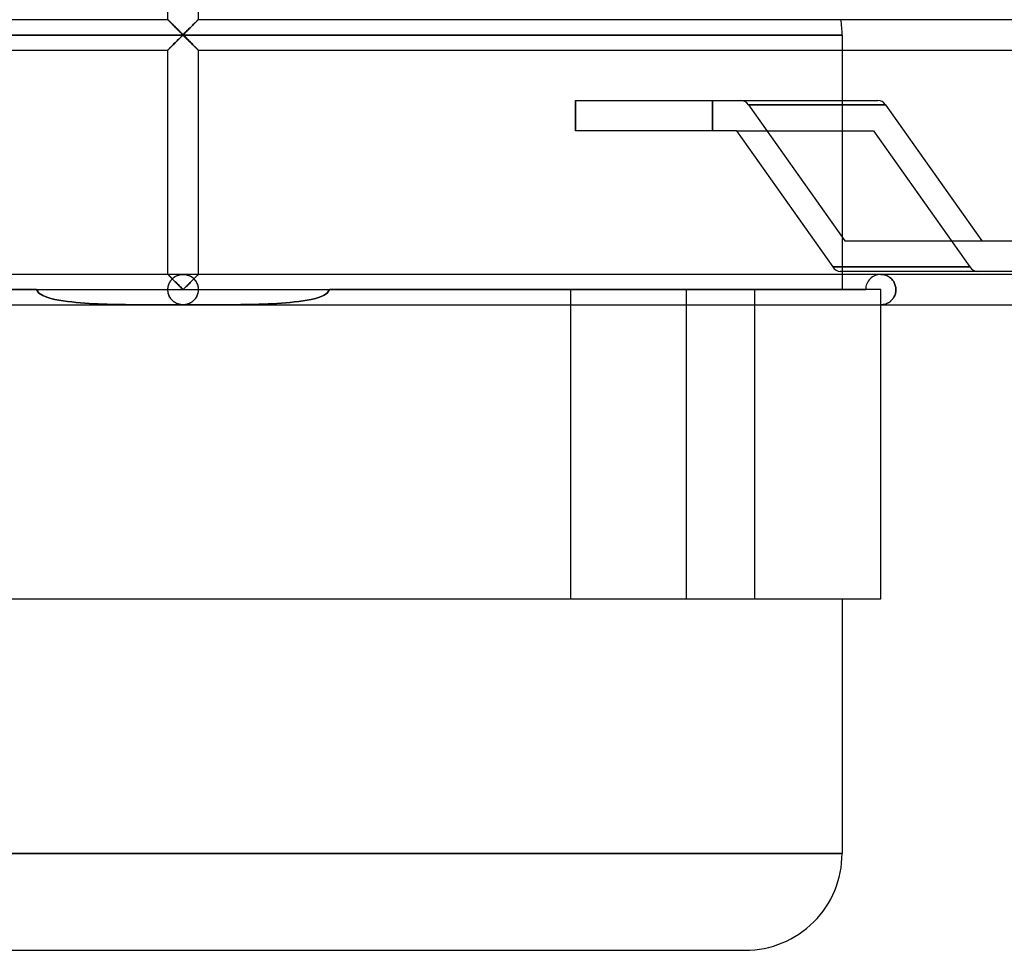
# Model space of a CAD drawing. Header units: millimetres. Extents: x -166 to 166, y -77 to 43.
# Tile 4 of 7: x -11 to 54, y -77 to -16. Entities that reach past the tile are written whole.
import ezdxf

# ---------------------------------------------------------------- set-up
doc = ezdxf.new("R2010")
doc.units = ezdxf.units.MM
doc.layers.add('HIDDEN', color=7, linetype='Continuous')
doc.layers.add('THICK', color=7, linetype='Continuous')

msp = doc.modelspace()

# ---------------------------------------------------------------- linework, layer by layer
at = {"layer": 'HIDDEN'}
for p, q in [((-0.997, -15.766), (-1, -15.763)), ((-1, -15.763), (-1, -15.763)), ((-1, -15.763), (-1, -15.763)), ((-1, -15.763), (-1, -15.763)), ((-1, -15.763), (-1, -15.763)), ((-1, -15.763), (-0.997, -15.766)), ((-0.997, -15.765), (-1, -15.763)), ((-1, -15.763), (-1, -15.763)), ((-1, -15.763), (-1, -15.763)), ((-1, -15.763), (-1, -15.763)), ((-1, -15.763), (-1, -15.763)), ((-1, -15.763), (-1, -15.763)), ((-1, -15.763), (-1, -15.763)), ((-1, -15.763), (-1, -15.763)), ((-1, -15.763), (-1, -15.763)), ((-0.989, -15.774), (-0.997, -15.765)), ((-0.987, -15.775), (-0.997, -15.766)), ((-0.997, -15.766), (-0.987, -15.775)), ((-0.977, -15.787), (-0.989, -15.774)), ((-0.972, -15.79), (-0.987, -15.775)), ((-0.987, -15.775), (-0.972, -15.79)), ((-0.959, -15.805), (-0.977, -15.787)), ((-0.951, -15.811), (-0.972, -15.79)), ((-0.972, -15.79), (-0.951, -15.811)), ((-0.937, -15.827), (-0.959, -15.805)), ((-0.925, -15.836), (-0.951, -15.811)), ((-0.951, -15.811), (-0.925, -15.836)), ((-0.911, -15.853), (-0.937, -15.827)), ((-0.895, -15.866), (-0.925, -15.836)), ((-0.925, -15.836), (-0.895, -15.866)), ((-0.881, -15.883), (-0.911, -15.853)), ((-0.861, -15.9), (-0.895, -15.866)), ((-0.895, -15.866), (-0.861, -15.9)), ((-0.848, -15.916), (-0.881, -15.883)), ((-0.823, -15.938), (-0.861, -15.9)), ((-0.861, -15.9), (-0.823, -15.938)), ((-0.813, -15.951), (-0.848, -15.916)), ((-0.783, -15.978), (-0.823, -15.938)), ((-0.823, -15.938), (-0.783, -15.978)), ((-0.775, -15.989), (-0.813, -15.951)), ((-0.739, -16.021), (-0.783, -15.978)), ((-0.783, -15.978), (-0.739, -16.021)), ((-0.734, -16.03), (-0.775, -15.989)), ((-0.694, -16.067), (-0.739, -16.021)), ((-0.739, -16.021), (-0.694, -16.067)), ((-0.692, -16.072), (-0.734, -16.03)), ((-0.646, -16.114), (-0.694, -16.067)), ((-0.694, -16.067), (-0.646, -16.114)), ((-0.648, -16.116), (-0.692, -16.072)), ((-0.603, -16.161), (-0.648, -16.116)), ((-0.597, -16.163), (-0.646, -16.114)), ((-0.646, -16.114), (-0.597, -16.163)), ((-0.557, -16.207), (-0.603, -16.161)), ((-0.547, -16.214), (-0.597, -16.163)), ((-0.597, -16.163), (-0.547, -16.214)), ((0.597, -16.163), (0.547, -16.214)), ((0.547, -16.214), (0.597, -16.163)), ((0.603, -16.161), (0.557, -16.207)), ((0.646, -16.114), (0.597, -16.163)), ((0.597, -16.163), (0.646, -16.114)), ((0.648, -16.116), (0.603, -16.161)), ((0.694, -16.067), (0.646, -16.114)), ((0.646, -16.114), (0.694, -16.067)), ((0.692, -16.072), (0.648, -16.116)), ((0.734, -16.03), (0.692, -16.072)), ((0.739, -16.021), (0.694, -16.067)), ((0.694, -16.067), (0.739, -16.021)), ((0.775, -15.989), (0.734, -16.03)), ((0.783, -15.978), (0.739, -16.021)), ((0.739, -16.021), (0.783, -15.978)), ((0.813, -15.951), (0.775, -15.989)), ((0.823, -15.938), (0.783, -15.978)), ((0.783, -15.978), (0.823, -15.938)), ((0.848, -15.916), (0.813, -15.951)), ((0.861, -15.9), (0.823, -15.938)), ((0.823, -15.938), (0.861, -15.9)), ((0.881, -15.883), (0.848, -15.916)), ((0.895, -15.866), (0.861, -15.9)), ((0.861, -15.9), (0.895, -15.866)), ((0.911, -15.853), (0.881, -15.883)), ((0.925, -15.836), (0.895, -15.866)), ((0.895, -15.866), (0.925, -15.836)), ((0.937, -15.827), (0.911, -15.853)), ((0.951, -15.811), (0.925, -15.836)), ((0.925, -15.836), (0.951, -15.811)), ((0.959, -15.805), (0.937, -15.827)), ((0.972, -15.79), (0.951, -15.811)), ((0.951, -15.811), (0.972, -15.79)), ((0.977, -15.787), (0.959, -15.805)), ((0.987, -15.775), (0.972, -15.79)), ((0.972, -15.79), (0.987, -15.775)), ((0.989, -15.774), (0.977, -15.787)), ((0.997, -15.766), (0.987, -15.775)), ((0.987, -15.775), (0.997, -15.766)), ((0.997, -15.765), (0.989, -15.774)), ((1, -15.763), (0.997, -15.766)), ((0.997, -15.766), (1, -15.763)), ((1, -15.763), (0.997, -15.765)), ((1, -15.763), (1, -15.763)), ((1, -15.763), (1, -15.763)), ((1, -15.763), (1, -15.763)), ((1, -15.763), (1, -15.763)), ((1, -15.763), (1, -15.763)), ((1, -15.763), (1, -15.763)), ((1, -15.763), (1, -15.763)), ((1, -15.763), (1, -15.763)), ((1, -15.763), (1, -15.763)), ((1, -15.763), (1, -15.763)), ((1, -15.763), (1, -15.763)), ((1, -15.763), (1, -15.763)), ((-43.35, -16.775), (0, -16.775)), ((0, -16.775), (-43.35, -16.775)), ((-0.509, -16.255), (-0.557, -16.207)), ((-0.495, -16.266), (-0.547, -16.214)), ((-0.547, -16.214), (-0.495, -16.266)), ((-0.46, -16.303), (-0.509, -16.255)), ((-0.442, -16.319), (-0.495, -16.266)), ((-0.495, -16.266), (-0.442, -16.319)), ((-0.411, -16.353), (-0.46, -16.303)), ((-0.389, -16.372), (-0.442, -16.319)), ((-0.442, -16.319), (-0.389, -16.372)), ((-0.361, -16.403), (-0.411, -16.353)), ((-0.335, -16.427), (-0.389, -16.372)), ((-0.389, -16.372), (-0.335, -16.427)), ((-0.311, -16.453), (-0.361, -16.403)), ((-0.28, -16.482), (-0.335, -16.427)), ((-0.335, -16.427), (-0.28, -16.482)), ((-0.259, -16.504), (-0.311, -16.453)), ((-0.224, -16.538), (-0.28, -16.482)), ((-0.28, -16.482), (-0.224, -16.538)), ((-0.208, -16.555), (-0.259, -16.504)), ((-0.168, -16.594), (-0.224, -16.538)), ((-0.224, -16.538), (-0.168, -16.594)), ((-0.156, -16.607), (-0.208, -16.555)), ((-0.112, -16.65), (-0.168, -16.594)), ((-0.168, -16.594), (-0.112, -16.65)), ((-0.104, -16.659), (-0.156, -16.607)), ((-0.056, -16.706), (-0.112, -16.65)), ((-0.112, -16.65), (-0.056, -16.706)), ((-0.112, -16.875), (-0.056, -16.819)), ((-0.056, -16.819), (-0.112, -16.875)), ((-0.052, -16.711), (-0.104, -16.659)), ((-0.104, -16.866), (-0.052, -16.814)), ((0, -16.763), (-0.056, -16.706)), ((-0.056, -16.706), (0, -16.763)), ((-0.056, -16.819), (0, -16.763)), ((0, -16.763), (-0.056, -16.819)), ((0, -16.763), (-0.052, -16.711)), ((-0.052, -16.814), (0, -16.763)), ((0.056, -16.706), (0, -16.763)), ((0, -16.763), (0.056, -16.706)), ((0.052, -16.711), (0, -16.763)), ((0, -16.763), (0.052, -16.814)), ((0, -16.763), (0.056, -16.819)), ((0.056, -16.819), (0, -16.763)), ((0, -16.775), (43.35, -16.775)), ((43.35, -16.775), (0, -16.775)), ((0.104, -16.659), (0.052, -16.711)), ((0.052, -16.814), (0.104, -16.866)), ((0.112, -16.65), (0.056, -16.706)), ((0.056, -16.706), (0.112, -16.65)), ((0.056, -16.819), (0.112, -16.875)), ((0.112, -16.875), (0.056, -16.819)), ((0.156, -16.607), (0.104, -16.659)), ((0.168, -16.594), (0.112, -16.65)), ((0.112, -16.65), (0.168, -16.594)), ((0.208, -16.555), (0.156, -16.607)), ((0.224, -16.538), (0.168, -16.594)), ((0.168, -16.594), (0.224, -16.538)), ((0.259, -16.504), (0.208, -16.555)), ((0.28, -16.482), (0.224, -16.538)), ((0.224, -16.538), (0.28, -16.482)), ((0.311, -16.453), (0.259, -16.504)), ((0.335, -16.427), (0.28, -16.482)), ((0.28, -16.482), (0.335, -16.427)), ((0.361, -16.403), (0.311, -16.453)), ((0.389, -16.372), (0.335, -16.427)), ((0.335, -16.427), (0.389, -16.372)), ((0.411, -16.353), (0.361, -16.403)), ((0.442, -16.319), (0.389, -16.372)), ((0.389, -16.372), (0.442, -16.319)), ((0.46, -16.303), (0.411, -16.353)), ((0.495, -16.266), (0.442, -16.319)), ((0.442, -16.319), (0.495, -16.266)), ((0.509, -16.255), (0.46, -16.303)), ((0.547, -16.214), (0.495, -16.266)), ((0.495, -16.266), (0.547, -16.214)), ((0.557, -16.207), (0.509, -16.255)), ((43.35, -16.775), (43.35, -17.763)), ((-0.739, -17.504), (-0.694, -17.458)), ((-0.694, -17.458), (-0.739, -17.504)), ((-0.734, -17.495), (-0.692, -17.453)), ((-0.694, -17.458), (-0.646, -17.411)), ((-0.646, -17.411), (-0.694, -17.458)), ((-0.692, -17.453), (-0.648, -17.409)), ((-0.648, -17.409), (-0.603, -17.364)), ((-0.646, -17.411), (-0.597, -17.362)), ((-0.597, -17.362), (-0.646, -17.411)), ((-0.603, -17.364), (-0.557, -17.318)), ((-0.597, -17.362), (-0.547, -17.311)), ((-0.547, -17.311), (-0.597, -17.362)), ((-0.557, -17.318), (-0.509, -17.27)), ((-0.547, -17.311), (-0.495, -17.259)), ((-0.495, -17.259), (-0.547, -17.311)), ((-0.509, -17.27), (-0.46, -17.222)), ((-0.495, -17.259), (-0.442, -17.206)), ((-0.442, -17.206), (-0.495, -17.259)), ((-0.46, -17.222), (-0.411, -17.172)), ((-0.442, -17.206), (-0.389, -17.153)), ((-0.389, -17.153), (-0.442, -17.206)), ((-0.411, -17.172), (-0.361, -17.122)), ((-0.389, -17.153), (-0.335, -17.098)), ((-0.335, -17.098), (-0.389, -17.153)), ((-0.361, -17.122), (-0.311, -17.072)), ((-0.335, -17.098), (-0.28, -17.043)), ((-0.28, -17.043), (-0.335, -17.098)), ((-0.311, -17.072), (-0.259, -17.021)), ((-0.28, -17.043), (-0.224, -16.987)), ((-0.224, -16.987), (-0.28, -17.043)), ((-0.259, -17.021), (-0.208, -16.97)), ((-0.224, -16.987), (-0.168, -16.931)), ((-0.168, -16.931), (-0.224, -16.987)), ((-0.208, -16.97), (-0.156, -16.918)), ((-0.168, -16.931), (-0.112, -16.875)), ((-0.112, -16.875), (-0.168, -16.931)), ((-0.156, -16.918), (-0.104, -16.866)), ((0.104, -16.866), (0.156, -16.918)), ((0.112, -16.875), (0.168, -16.931)), ((0.168, -16.931), (0.112, -16.875)), ((0.156, -16.918), (0.208, -16.97)), ((0.168, -16.931), (0.224, -16.987)), ((0.224, -16.987), (0.168, -16.931)), ((0.208, -16.97), (0.259, -17.021)), ((0.224, -16.987), (0.28, -17.043)), ((0.28, -17.043), (0.224, -16.987)), ((0.259, -17.021), (0.311, -17.072)), ((0.28, -17.043), (0.335, -17.098)), ((0.335, -17.098), (0.28, -17.043)), ((0.311, -17.072), (0.361, -17.122)), ((0.335, -17.098), (0.389, -17.153)), ((0.389, -17.153), (0.335, -17.098)), ((0.361, -17.122), (0.411, -17.172)), ((0.389, -17.153), (0.442, -17.206)), ((0.442, -17.206), (0.389, -17.153)), ((0.411, -17.172), (0.46, -17.222)), ((0.442, -17.206), (0.495, -17.259)), ((0.495, -17.259), (0.442, -17.206)), ((0.46, -17.222), (0.509, -17.27)), ((0.495, -17.259), (0.547, -17.311)), ((0.547, -17.311), (0.495, -17.259)), ((0.509, -17.27), (0.557, -17.318)), ((0.547, -17.311), (0.597, -17.362)), ((0.597, -17.362), (0.547, -17.311)), ((0.557, -17.318), (0.603, -17.364)), ((0.597, -17.362), (0.646, -17.411)), ((0.646, -17.411), (0.597, -17.362)), ((0.603, -17.364), (0.648, -17.409)), ((0.646, -17.411), (0.694, -17.458)), ((0.694, -17.458), (0.646, -17.411)), ((0.648, -17.409), (0.692, -17.453)), ((0.692, -17.453), (0.734, -17.495)), ((0.694, -17.458), (0.739, -17.504)), ((0.739, -17.504), (0.694, -17.458)), ((-1, -17.763), (-0.997, -17.759)), ((-0.997, -17.759), (-1, -17.763)), ((-1, -17.763), (-0.997, -17.76)), ((-1, -17.763), (-1, -17.763)), ((-1, -17.763), (-1, -17.763)), ((-1, -17.763), (-1, -17.763)), ((-1, -17.763), (-1, -17.763)), ((-1, -17.763), (-1, -17.763)), ((-1, -17.763), (-1, -17.763)), ((-1, -17.763), (-1, -17.763)), ((-1, -17.763), (-1, -17.763)), ((-1, -17.763), (-1, -17.763)), ((-1, -17.763), (-1, -17.763)), ((-1, -17.763), (-1, -17.763)), ((-1, -17.763), (-1, -17.763)), ((-0.997, -17.759), (-0.987, -17.75)), ((-0.987, -17.75), (-0.997, -17.759)), ((-0.997, -17.76), (-0.989, -17.751)), ((-0.989, -17.751), (-0.977, -17.738)), ((-0.987, -17.75), (-0.972, -17.735)), ((-0.972, -17.735), (-0.987, -17.75)), ((-0.977, -17.738), (-0.959, -17.72)), ((-0.972, -17.735), (-0.951, -17.714)), ((-0.951, -17.714), (-0.972, -17.735)), ((-0.959, -17.72), (-0.937, -17.698)), ((-0.951, -17.714), (-0.925, -17.689)), ((-0.925, -17.689), (-0.951, -17.714)), ((-0.937, -17.698), (-0.911, -17.672)), ((-0.925, -17.689), (-0.895, -17.659)), ((-0.895, -17.659), (-0.925, -17.689)), ((-0.911, -17.672), (-0.881, -17.642)), ((-0.895, -17.659), (-0.861, -17.625)), ((-0.861, -17.625), (-0.895, -17.659)), ((-0.881, -17.642), (-0.848, -17.609)), ((-0.861, -17.625), (-0.823, -17.587)), ((-0.823, -17.587), (-0.861, -17.625)), ((-0.848, -17.609), (-0.813, -17.574)), ((-0.823, -17.587), (-0.783, -17.547)), ((-0.783, -17.547), (-0.823, -17.587)), ((-0.813, -17.574), (-0.775, -17.536)), ((-0.783, -17.547), (-0.739, -17.504)), ((-0.739, -17.504), (-0.783, -17.547)), ((-0.775, -17.536), (-0.734, -17.495)), ((0.734, -17.495), (0.775, -17.536)), ((0.739, -17.504), (0.783, -17.547)), ((0.783, -17.547), (0.739, -17.504)), ((0.775, -17.536), (0.813, -17.574)), ((0.783, -17.547), (0.823, -17.587)), ((0.823, -17.587), (0.783, -17.547)), ((0.813, -17.574), (0.848, -17.609)), ((0.823, -17.587), (0.861, -17.625)), ((0.861, -17.625), (0.823, -17.587)), ((0.848, -17.609), (0.881, -17.642)), ((0.861, -17.625), (0.895, -17.659)), ((0.895, -17.659), (0.861, -17.625)), ((0.881, -17.642), (0.911, -17.672)), ((0.895, -17.659), (0.925, -17.689)), ((0.925, -17.689), (0.895, -17.659)), ((0.911, -17.672), (0.937, -17.698)), ((0.925, -17.689), (0.951, -17.714)), ((0.951, -17.714), (0.925, -17.689)), ((0.937, -17.698), (0.959, -17.72)), ((0.951, -17.714), (0.972, -17.735)), ((0.972, -17.735), (0.951, -17.714)), ((0.959, -17.72), (0.977, -17.738)), ((0.972, -17.735), (0.987, -17.75)), ((0.987, -17.75), (0.972, -17.735)), ((0.977, -17.738), (0.989, -17.751)), ((0.987, -17.75), (0.997, -17.759)), ((0.997, -17.759), (0.987, -17.75)), ((0.989, -17.751), (0.997, -17.76)), ((0.997, -17.759), (1, -17.763)), ((1, -17.763), (0.997, -17.759)), ((0.997, -17.76), (1, -17.763)), ((1, -17.763), (1, -17.763)), ((1, -17.763), (1, -17.763)), ((1, -17.763), (1, -17.763)), ((1, -17.763), (1, -17.763)), ((1, -17.763), (1, -17.763)), ((1, -17.763), (1, -17.763)), ((1, -17.763), (1, -17.763)), ((1, -17.763), (1, -17.763)), ((1, -17.763), (1, -17.763)), ((1, -17.763), (1, -17.763)), ((1, -17.763), (1, -17.763)), ((1, -17.763), (1, -17.763)), ((25.812, -21.075), (25.812, -23.075)), ((34.828, -21.075), (34.828, -23.075)), ((34.828, -23.075), (34.828, -21.075)), ((37.19, -21.368), (43.524, -30.325)), ((46.206, -21.368), (37.19, -21.368)), ((43.35, -21.075), (43.35, -32.325)), ((36.397, -23.075), (45.413, -23.075)), ((45.413, -23.075), (51.746, -32.032)), ((45.413, -23.075), (51.746, -32.032)), ((51.746, -32.032), (42.731, -32.032)), ((42.731, -32.032), (51.746, -32.032)), ((-0.997, -32.528), (-1, -32.525)), ((-0.999, -32.526), (-1, -32.525)), ((-1, -32.525), (-1, -32.525)), ((-1, -32.525), (-1, -32.525)), ((-1, -32.525), (-1, -32.525)), ((-1, -32.525), (-1, -32.525)), ((-1, -32.525), (-1, -32.525)), ((-1, -32.525), (-1, -32.525)), ((-1, -32.525), (-1, -32.525)), ((-1, -32.525), (-1, -32.525)), ((-1, -32.525), (-1, -32.525)), ((-1, -32.525), (-1, -32.525)), ((-1, -32.525), (-1, -32.525)), ((-1, -32.525), (-1, -32.525)), ((-1, -32.525), (-0.999, -32.526)), ((0, -32.525), (-1, -32.525)), ((-0.995, -32.529), (-0.999, -32.526)), ((-0.999, -32.526), (-0.995, -32.529)), ((-0.99, -32.536), (-0.997, -32.528)), ((-0.99, -32.535), (-0.995, -32.529)), ((-0.995, -32.529), (-0.99, -32.535)), ((-0.982, -32.542), (-0.99, -32.535)), ((-0.99, -32.535), (-0.982, -32.542)), ((-0.977, -32.549), (-0.99, -32.536)), ((-0.972, -32.552), (-0.982, -32.542)), ((-0.982, -32.542), (-0.972, -32.552)), ((-0.959, -32.567), (-0.977, -32.549)), ((-0.961, -32.563), (-0.972, -32.552)), ((-0.972, -32.552), (-0.961, -32.563)), ((-0.947, -32.577), (-0.961, -32.563)), ((-0.961, -32.563), (-0.947, -32.577)), ((-0.937, -32.589), (-0.959, -32.567)), ((-0.932, -32.592), (-0.947, -32.577)), ((-0.947, -32.577), (-0.932, -32.592)), ((-0.911, -32.615), (-0.937, -32.589)), ((-0.915, -32.609), (-0.932, -32.592)), ((-0.932, -32.592), (-0.915, -32.609)), ((-0.896, -32.627), (-0.915, -32.609)), ((-0.915, -32.609), (-0.896, -32.627)), ((-0.882, -32.645), (-0.911, -32.615)), ((-0.877, -32.647), (-0.896, -32.627)), ((-0.896, -32.627), (-0.877, -32.647)), ((-0.885, -33.059), (-0.853, -33.003)), ((-0.849, -32.678), (-0.882, -32.645)), ((-0.88, -33.049), (-0.859, -33.013)), ((-0.855, -32.668), (-0.877, -32.647)), ((-0.877, -32.647), (-0.855, -32.668)), ((-0.859, -33.013), (-0.837, -32.977)), ((-0.833, -32.69), (-0.855, -32.668)), ((-0.855, -32.668), (-0.833, -32.69)), ((-0.853, -33.003), (-0.819, -32.951)), ((-0.813, -32.713), (-0.849, -32.678)), ((-0.837, -32.977), (-0.813, -32.943)), ((-0.81, -32.714), (-0.833, -32.69)), ((-0.833, -32.69), (-0.81, -32.714)), ((-0.819, -32.951), (-0.782, -32.901)), ((-0.775, -32.751), (-0.813, -32.713)), ((-0.813, -32.943), (-0.788, -32.91)), ((-0.785, -32.738), (-0.81, -32.714)), ((-0.81, -32.714), (-0.785, -32.738)), ((-0.788, -32.91), (-0.762, -32.878)), ((-0.76, -32.764), (-0.785, -32.738)), ((-0.785, -32.738), (-0.76, -32.764)), ((-0.782, -32.901), (-0.742, -32.855)), ((-0.735, -32.792), (-0.775, -32.751)), ((-0.762, -32.878), (-0.735, -32.847)), ((-0.733, -32.79), (-0.76, -32.764)), ((-0.76, -32.764), (-0.733, -32.79)), ((-0.742, -32.855), (-0.701, -32.812)), ((-0.693, -32.834), (-0.735, -32.792)), ((-0.735, -32.847), (-0.706, -32.817)), ((-0.706, -32.817), (-0.733, -32.79)), ((-0.733, -32.79), (-0.706, -32.817)), ((-0.701, -32.812), (-0.658, -32.772)), ((-0.649, -32.878), (-0.693, -32.834)), ((-0.658, -32.772), (-0.614, -32.736)), ((-0.604, -32.923), (-0.649, -32.878)), ((-0.614, -32.736), (-0.569, -32.702)), ((-0.557, -32.969), (-0.604, -32.923)), ((-0.569, -32.702), (-0.522, -32.672)), ((-0.51, -33.017), (-0.557, -32.969)), ((-0.522, -32.672), (-0.474, -32.645)), ((-0.461, -33.065), (-0.51, -33.017)), ((-0.474, -32.645), (-0.425, -32.62)), ((-0.425, -32.62), (-0.375, -32.598)), ((-0.375, -32.598), (-0.324, -32.579)), ((-0.324, -32.579), (-0.271, -32.563)), ((-0.271, -32.563), (-0.218, -32.549)), ((-0.218, -32.549), (-0.165, -32.539)), ((-0.165, -32.539), (-0.11, -32.531)), ((-0.11, -32.531), (-0.055, -32.527)), ((-0.055, -32.527), (0, -32.525)), ((0, -32.525), (0.055, -32.527)), ((1, -32.525), (0, -32.525)), ((0.055, -32.527), (0.11, -32.531)), ((0.11, -32.531), (0.165, -32.539)), ((0.165, -32.539), (0.218, -32.549)), ((0.218, -32.549), (0.271, -32.563)), ((0.271, -32.563), (0.324, -32.579)), ((0.324, -32.579), (0.375, -32.598)), ((0.375, -32.598), (0.425, -32.62)), ((0.425, -32.62), (0.474, -32.645)), ((0.51, -33.017), (0.461, -33.065)), ((0.474, -32.645), (0.522, -32.672)), ((0.557, -32.969), (0.51, -33.017)), ((0.522, -32.672), (0.569, -32.702)), ((0.604, -32.923), (0.557, -32.969)), ((0.569, -32.702), (0.614, -32.736)), ((0.649, -32.878), (0.604, -32.923)), ((0.614, -32.736), (0.658, -32.772)), ((0.693, -32.834), (0.649, -32.878)), ((0.658, -32.772), (0.701, -32.812)), ((0.735, -32.792), (0.693, -32.834)), ((0.701, -32.812), (0.742, -32.855)), ((0.733, -32.79), (0.706, -32.817)), ((0.706, -32.817), (0.733, -32.79)), ((0.706, -32.817), (0.735, -32.847)), ((0.76, -32.764), (0.733, -32.79)), ((0.733, -32.79), (0.76, -32.764)), ((0.775, -32.751), (0.735, -32.792)), ((0.735, -32.847), (0.762, -32.878)), ((0.742, -32.855), (0.782, -32.901)), ((0.785, -32.738), (0.76, -32.764)), ((0.76, -32.764), (0.785, -32.738)), ((0.762, -32.878), (0.788, -32.91)), ((0.813, -32.713), (0.775, -32.751)), ((0.782, -32.901), (0.819, -32.951)), ((0.81, -32.714), (0.785, -32.738)), ((0.785, -32.738), (0.81, -32.714)), ((0.788, -32.91), (0.813, -32.943)), ((0.833, -32.69), (0.81, -32.714)), ((0.81, -32.714), (0.833, -32.69)), ((0.849, -32.678), (0.813, -32.713)), ((0.813, -32.943), (0.837, -32.977)), ((0.819, -32.951), (0.853, -33.003)), ((0.855, -32.668), (0.833, -32.69)), ((0.833, -32.69), (0.855, -32.668)), ((0.837, -32.977), (0.859, -33.013)), ((0.882, -32.645), (0.849, -32.678)), ((0.853, -33.003), (0.885, -33.059)), ((0.877, -32.647), (0.855, -32.668)), ((0.855, -32.668), (0.877, -32.647)), ((0.859, -33.013), (0.88, -33.049)), ((0.896, -32.627), (0.877, -32.647)), ((0.877, -32.647), (0.896, -32.627)), ((0.911, -32.615), (0.882, -32.645)), ((0.915, -32.609), (0.896, -32.627)), ((0.896, -32.627), (0.915, -32.609)), ((0.937, -32.589), (0.911, -32.615)), ((0.932, -32.592), (0.915, -32.609)), ((0.915, -32.609), (0.932, -32.592)), ((0.947, -32.577), (0.932, -32.592)), ((0.932, -32.592), (0.947, -32.577)), ((0.959, -32.567), (0.937, -32.589)), ((0.961, -32.563), (0.947, -32.577)), ((0.947, -32.577), (0.961, -32.563)), ((0.977, -32.549), (0.959, -32.567)), ((0.972, -32.552), (0.961, -32.563)), ((0.961, -32.563), (0.972, -32.552)), ((0.982, -32.542), (0.972, -32.552)), ((0.972, -32.552), (0.982, -32.542)), ((0.99, -32.536), (0.977, -32.549)), ((0.99, -32.535), (0.982, -32.542)), ((0.982, -32.542), (0.99, -32.535)), ((0.997, -32.528), (0.99, -32.536)), ((0.995, -32.529), (0.99, -32.535)), ((0.99, -32.535), (0.995, -32.529)), ((0.999, -32.526), (0.995, -32.529)), ((0.995, -32.529), (0.999, -32.526)), ((1, -32.525), (0.997, -32.528)), ((1, -32.525), (0.999, -32.526)), ((0.999, -32.526), (1, -32.525)), ((1, -32.525), (1, -32.525)), ((1, -32.525), (1, -32.525)), ((1, -32.525), (1, -32.525)), ((1, -32.525), (1, -32.525)), ((1, -32.525), (1, -32.525)), ((1, -32.525), (1, -32.525)), ((1, -32.525), (1, -32.525)), ((1, -32.525), (1, -32.525)), ((1, -32.525), (1, -32.525)), ((1, -32.525), (1, -32.525)), ((1, -32.525), (1, -32.525)), ((1, -32.525), (1, -32.525)), ((43.35, -32.525), (43.35, -33.525)), ((45.9, -32.525), (45.952, -32.526)), ((45.952, -32.526), (45.9, -32.525)), ((45.952, -32.526), (46.004, -32.53)), ((46.004, -32.53), (45.952, -32.526)), ((46.004, -32.53), (46.056, -32.537)), ((46.056, -32.537), (46.004, -32.53)), ((46.056, -32.537), (46.107, -32.547)), ((46.107, -32.547), (46.056, -32.537)), ((46.107, -32.547), (46.159, -32.559)), ((46.159, -32.559), (46.107, -32.547)), ((46.159, -32.559), (46.209, -32.574)), ((46.209, -32.574), (46.159, -32.559)), ((46.209, -32.574), (46.26, -32.592)), ((46.26, -32.592), (46.209, -32.574)), ((46.26, -32.592), (46.309, -32.613)), ((46.309, -32.613), (46.26, -32.592)), ((46.309, -32.613), (46.358, -32.637)), ((46.358, -32.637), (46.309, -32.613)), ((46.358, -32.637), (46.407, -32.664)), ((46.407, -32.664), (46.358, -32.637)), ((46.407, -32.664), (46.454, -32.695)), ((46.454, -32.695), (46.407, -32.664)), ((46.454, -32.695), (46.5, -32.728)), ((46.5, -32.728), (46.454, -32.695)), ((46.5, -32.728), (46.545, -32.764)), ((46.545, -32.764), (46.5, -32.728)), ((46.545, -32.764), (46.588, -32.804)), ((46.588, -32.804), (46.545, -32.764)), ((46.588, -32.804), (46.629, -32.847)), ((46.629, -32.847), (46.588, -32.804)), ((46.629, -32.847), (46.669, -32.894)), ((46.669, -32.894), (46.629, -32.847)), ((46.669, -32.894), (46.707, -32.944)), ((46.707, -32.944), (46.669, -32.894)), ((46.707, -32.944), (46.742, -32.997)), ((46.742, -32.997), (46.707, -32.944)), ((46.742, -32.997), (46.774, -33.054)), ((46.774, -33.054), (46.742, -32.997)), ((-44.9, -33.525), (44.9, -33.525)), ((-9.633, -33.525), (-25.5, -33.525)), ((-9.488, -33.767), (-9.633, -33.525)), ((-9.633, -33.525), (-9.488, -33.767)), ((-1, -33.525), (-0.997, -33.453)), ((-1, -33.525), (-0.999, -33.478)), ((-0.997, -33.601), (-1, -33.525)), ((-0.997, -33.598), (-1, -33.525)), ((-0.999, -33.478), (-0.996, -33.432)), ((-0.997, -33.453), (-0.99, -33.382)), ((-0.989, -33.67), (-0.997, -33.598)), ((-0.989, -33.676), (-0.997, -33.601)), ((-0.996, -33.432), (-0.99, -33.386)), ((-0.99, -33.382), (-0.977, -33.313)), ((-0.99, -33.386), (-0.983, -33.341)), ((-0.977, -33.74), (-0.989, -33.67)), ((-0.975, -33.749), (-0.989, -33.676)), ((-0.983, -33.341), (-0.973, -33.296)), ((-0.977, -33.313), (-0.96, -33.246)), ((-0.973, -33.296), (-0.962, -33.252)), ((-0.962, -33.252), (-0.949, -33.209)), ((-0.96, -33.246), (-0.939, -33.181)), ((-0.949, -33.209), (-0.934, -33.167)), ((-0.939, -33.181), (-0.914, -33.118)), ((-0.934, -33.167), (-0.917, -33.126)), ((-0.917, -33.126), (-0.899, -33.087)), ((-0.914, -33.118), (-0.885, -33.059)), ((-0.899, -33.087), (-0.88, -33.049)), ((-0.412, -33.115), (-0.461, -33.065)), ((-0.362, -33.165), (-0.412, -33.115)), ((-0.311, -33.215), (-0.362, -33.165)), ((-0.26, -33.266), (-0.311, -33.215)), ((-0.208, -33.317), (-0.26, -33.266)), ((-0.156, -33.369), (-0.208, -33.317)), ((-0.104, -33.421), (-0.156, -33.369)), ((-0.052, -33.473), (-0.104, -33.421)), ((0, -33.525), (-0.052, -33.473)), ((0.052, -33.473), (0, -33.525)), ((0.104, -33.421), (0.052, -33.473)), ((0.156, -33.369), (0.104, -33.421)), ((0.208, -33.317), (0.156, -33.369)), ((0.26, -33.266), (0.208, -33.317)), ((0.311, -33.215), (0.26, -33.266)), ((0.362, -33.165), (0.311, -33.215)), ((0.412, -33.115), (0.362, -33.165)), ((0.461, -33.065), (0.412, -33.115)), ((0.88, -33.049), (0.899, -33.087)), ((0.885, -33.059), (0.914, -33.118)), ((0.899, -33.087), (0.917, -33.126)), ((0.914, -33.118), (0.939, -33.181)), ((0.917, -33.126), (0.934, -33.167)), ((0.934, -33.167), (0.949, -33.209)), ((0.939, -33.181), (0.96, -33.246)), ((0.949, -33.209), (0.962, -33.252)), ((0.96, -33.246), (0.977, -33.313)), ((0.962, -33.252), (0.973, -33.296)), ((0.973, -33.296), (0.983, -33.341)), ((0.989, -33.676), (0.975, -33.749)), ((0.977, -33.313), (0.99, -33.382)), ((0.989, -33.67), (0.977, -33.74)), ((0.983, -33.341), (0.99, -33.386)), ((0.997, -33.598), (0.989, -33.67)), ((0.997, -33.601), (0.989, -33.676)), ((0.99, -33.382), (0.997, -33.453)), ((0.99, -33.386), (0.996, -33.432)), ((0.996, -33.432), (0.999, -33.478)), ((0.997, -33.453), (1, -33.525)), ((1, -33.525), (0.997, -33.601)), ((1, -33.525), (0.997, -33.598)), ((0.999, -33.478), (1, -33.525)), ((9.633, -33.525), (9.488, -33.767)), ((9.488, -33.767), (9.633, -33.525)), ((25.5, -33.525), (9.633, -33.525)), ((25.5, -34.525), (25.5, -33.525)), ((45.9, -33.525), (25.5, -33.525)), ((25.5, -53.875), (25.5, -33.525)), ((33.091, -33.525), (33.091, -53.875)), ((33.091, -33.525), (33.091, -53.875)), ((37.591, -33.525), (37.591, -53.875)), ((37.591, -33.525), (37.591, -53.875)), ((45.9, -33.525), (45.9, -33.525)), ((45.9, -33.525), (45.9, -33.525)), ((45.9, -34.525), (45.9, -33.525)), ((46.774, -33.054), (46.803, -33.114)), ((46.803, -33.114), (46.774, -33.054)), ((46.803, -33.114), (46.828, -33.177)), ((46.828, -33.177), (46.803, -33.114)), ((46.828, -33.177), (46.85, -33.243)), ((46.85, -33.243), (46.828, -33.177)), ((46.85, -33.243), (46.867, -33.311)), ((46.867, -33.311), (46.85, -33.243)), ((46.867, -33.311), (46.879, -33.381)), ((46.879, -33.381), (46.867, -33.311)), ((46.88, -33.664), (46.868, -33.731)), ((46.868, -33.731), (46.88, -33.664)), ((46.879, -33.381), (46.887, -33.453)), ((46.887, -33.453), (46.879, -33.381)), ((46.887, -33.595), (46.88, -33.664)), ((46.88, -33.664), (46.887, -33.595)), ((46.887, -33.453), (46.889, -33.525)), ((46.889, -33.525), (46.887, -33.453)), ((46.889, -33.525), (46.887, -33.595)), ((46.887, -33.595), (46.889, -33.525)), ((-9.233, -33.918), (-9.488, -33.767)), ((-9.488, -33.767), (-9.233, -33.918)), ((-8.97, -34.021), (-9.233, -33.918)), ((-9.233, -33.918), (-8.97, -34.021)), ((-8.705, -34.1), (-8.97, -34.021)), ((-8.97, -34.021), (-8.705, -34.1)), ((-8.436, -34.165), (-8.705, -34.1)), ((-8.705, -34.1), (-8.436, -34.165)), ((-8.164, -34.219), (-8.436, -34.165)), ((-8.436, -34.165), (-8.164, -34.219)), ((-7.888, -34.265), (-8.164, -34.219)), ((-8.164, -34.219), (-7.888, -34.265)), ((-7.609, -34.305), (-7.888, -34.265)), ((-7.888, -34.265), (-7.609, -34.305)), ((-7.327, -34.339), (-7.609, -34.305)), ((-7.609, -34.305), (-7.327, -34.339)), ((-0.959, -33.808), (-0.977, -33.74)), ((-0.956, -33.82), (-0.975, -33.749)), ((-0.937, -33.874), (-0.959, -33.808)), ((-0.932, -33.888), (-0.956, -33.82)), ((-0.911, -33.937), (-0.937, -33.874)), ((-0.904, -33.952), (-0.932, -33.888)), ((-0.881, -33.997), (-0.911, -33.937)), ((-0.872, -34.014), (-0.904, -33.952)), ((-0.849, -34.054), (-0.881, -33.997)), ((-0.837, -34.072), (-0.872, -34.014)), ((-0.813, -34.107), (-0.849, -34.054)), ((-0.799, -34.126), (-0.837, -34.072)), ((-0.775, -34.157), (-0.813, -34.107)), ((-0.759, -34.176), (-0.799, -34.126)), ((-0.735, -34.203), (-0.775, -34.157)), ((-0.716, -34.223), (-0.759, -34.176)), ((-0.692, -34.246), (-0.735, -34.203)), ((-0.672, -34.266), (-0.716, -34.223)), ((-0.649, -34.286), (-0.692, -34.246)), ((-0.625, -34.305), (-0.672, -34.266)), ((-0.603, -34.323), (-0.649, -34.286)), ((-0.578, -34.341), (-0.625, -34.305)), ((-0.557, -34.356), (-0.603, -34.323)), ((0.603, -34.323), (0.557, -34.356)), ((0.625, -34.305), (0.578, -34.341)), ((0.649, -34.286), (0.603, -34.323)), ((0.672, -34.266), (0.625, -34.305)), ((0.692, -34.246), (0.649, -34.286)), ((0.716, -34.223), (0.672, -34.266)), ((0.735, -34.203), (0.692, -34.246)), ((0.759, -34.176), (0.716, -34.223)), ((0.775, -34.157), (0.735, -34.203)), ((0.799, -34.126), (0.759, -34.176)), ((0.813, -34.107), (0.775, -34.157)), ((0.837, -34.072), (0.799, -34.126)), ((0.849, -34.054), (0.813, -34.107)), ((0.872, -34.014), (0.837, -34.072)), ((0.881, -33.997), (0.849, -34.054)), ((0.904, -33.952), (0.872, -34.014)), ((0.911, -33.937), (0.881, -33.997)), ((0.932, -33.888), (0.904, -33.952)), ((0.937, -33.874), (0.911, -33.937)), ((0.956, -33.82), (0.932, -33.888)), ((0.959, -33.808), (0.937, -33.874)), ((0.975, -33.749), (0.956, -33.82)), ((0.977, -33.74), (0.959, -33.808)), ((7.609, -34.305), (7.327, -34.339)), ((7.327, -34.339), (7.609, -34.305)), ((7.888, -34.265), (7.609, -34.305)), ((7.609, -34.305), (7.888, -34.265)), ((8.164, -34.219), (7.888, -34.265)), ((7.888, -34.265), (8.164, -34.219)), ((8.436, -34.165), (8.164, -34.219)), ((8.164, -34.219), (8.436, -34.165)), ((8.705, -34.1), (8.436, -34.165)), ((8.436, -34.165), (8.705, -34.1)), ((8.97, -34.021), (8.705, -34.1)), ((8.705, -34.1), (8.97, -34.021)), ((9.233, -33.918), (8.97, -34.021)), ((8.97, -34.021), (9.233, -33.918)), ((9.488, -33.767), (9.233, -33.918)), ((9.233, -33.918), (9.488, -33.767)), ((46.523, -34.304), (46.479, -34.337)), ((46.479, -34.337), (46.523, -34.304)), ((46.566, -34.267), (46.523, -34.304)), ((46.523, -34.304), (46.566, -34.267)), ((46.607, -34.227), (46.566, -34.267)), ((46.566, -34.267), (46.607, -34.227)), ((46.646, -34.184), (46.607, -34.227)), ((46.607, -34.227), (46.646, -34.184)), ((46.683, -34.138), (46.646, -34.184)), ((46.646, -34.184), (46.683, -34.138)), ((46.719, -34.089), (46.683, -34.138)), ((46.683, -34.138), (46.719, -34.089)), ((46.751, -34.036), (46.719, -34.089)), ((46.719, -34.089), (46.751, -34.036)), ((46.782, -33.981), (46.751, -34.036)), ((46.751, -34.036), (46.782, -33.981)), ((46.809, -33.922), (46.782, -33.981)), ((46.782, -33.981), (46.809, -33.922)), ((46.832, -33.861), (46.809, -33.922)), ((46.809, -33.922), (46.832, -33.861)), ((46.852, -33.797), (46.832, -33.861)), ((46.832, -33.861), (46.852, -33.797)), ((46.868, -33.731), (46.852, -33.797)), ((46.852, -33.797), (46.868, -33.731)), ((-7.043, -34.368), (-7.327, -34.339)), ((-7.327, -34.339), (-7.043, -34.368)), ((-6.756, -34.394), (-7.043, -34.368)), ((-7.043, -34.368), (-6.756, -34.394)), ((-6.466, -34.417), (-6.756, -34.394)), ((-6.756, -34.394), (-6.466, -34.417)), ((-6.175, -34.436), (-6.466, -34.417)), ((-6.466, -34.417), (-6.175, -34.436)), ((-5.882, -34.452), (-6.175, -34.436)), ((-6.175, -34.436), (-5.882, -34.452)), ((-5.587, -34.466), (-5.882, -34.452)), ((-5.882, -34.452), (-5.587, -34.466)), ((-5.291, -34.478), (-5.587, -34.466)), ((-5.587, -34.466), (-5.291, -34.478)), ((-4.994, -34.488), (-5.291, -34.478)), ((-5.291, -34.478), (-4.994, -34.488)), ((-4.695, -34.496), (-4.994, -34.488)), ((-4.994, -34.488), (-4.695, -34.496)), ((-4.396, -34.503), (-4.695, -34.496)), ((-4.695, -34.496), (-4.396, -34.503)), ((-4.096, -34.508), (-4.396, -34.503)), ((-4.396, -34.503), (-4.096, -34.508)), ((-3.797, -34.513), (-4.096, -34.508)), ((-4.096, -34.508), (-3.797, -34.513)), ((-3.497, -34.516), (-3.797, -34.513)), ((-3.797, -34.513), (-3.497, -34.516)), ((-3.198, -34.519), (-3.497, -34.516)), ((-3.497, -34.516), (-3.198, -34.519)), ((-2.9, -34.521), (-3.198, -34.519)), ((-3.198, -34.519), (-2.9, -34.521)), ((-2.602, -34.522), (-2.9, -34.521)), ((-2.9, -34.521), (-2.602, -34.522)), ((-2.305, -34.523), (-2.602, -34.522)), ((-2.602, -34.522), (-2.305, -34.523)), ((-2.01, -34.524), (-2.305, -34.523)), ((-2.305, -34.523), (-2.01, -34.524)), ((-1.716, -34.525), (-2.01, -34.524)), ((-2.01, -34.524), (-1.716, -34.525)), ((-1.424, -34.525), (-1.716, -34.525)), ((-1.716, -34.525), (-1.424, -34.525)), ((-1.134, -34.525), (-1.424, -34.525)), ((-1.424, -34.525), (-1.134, -34.525)), ((-0.847, -34.525), (-1.134, -34.525)), ((-1.134, -34.525), (-0.847, -34.525)), ((-0.562, -34.525), (-0.847, -34.525)), ((-0.847, -34.525), (-0.562, -34.525)), ((-0.528, -34.374), (-0.578, -34.341)), ((-0.279, -34.525), (-0.562, -34.525)), ((-0.562, -34.525), (-0.279, -34.525)), ((-0.509, -34.386), (-0.557, -34.356)), ((-0.478, -34.403), (-0.528, -34.374)), ((-0.461, -34.413), (-0.509, -34.386)), ((-0.427, -34.429), (-0.478, -34.403)), ((-0.411, -34.437), (-0.461, -34.413)), ((-0.375, -34.452), (-0.427, -34.429)), ((-0.361, -34.457), (-0.411, -34.437)), ((-0.323, -34.471), (-0.375, -34.452)), ((-0.311, -34.476), (-0.361, -34.457)), ((-0.27, -34.488), (-0.323, -34.471)), ((-0.26, -34.491), (-0.311, -34.476)), ((0, -34.525), (-0.279, -34.525)), ((-0.279, -34.525), (0, -34.525)), ((-0.216, -34.501), (-0.27, -34.488)), ((-0.208, -34.503), (-0.26, -34.491)), ((-0.163, -34.512), (-0.216, -34.501)), ((-0.156, -34.513), (-0.208, -34.503)), ((-0.108, -34.519), (-0.163, -34.512)), ((-0.104, -34.52), (-0.156, -34.513)), ((-0.054, -34.524), (-0.108, -34.519)), ((-0.052, -34.524), (-0.104, -34.52)), ((0, -34.525), (-0.054, -34.524)), ((0, -34.525), (-0.052, -34.524)), ((0.054, -34.524), (0, -34.525)), ((0.052, -34.524), (0, -34.525)), ((0.279, -34.525), (0, -34.525)), ((0, -34.525), (0.279, -34.525)), ((0.104, -34.52), (0.052, -34.524)), ((0.108, -34.519), (0.054, -34.524)), ((0.156, -34.513), (0.104, -34.52)), ((0.163, -34.512), (0.108, -34.519)), ((0.208, -34.503), (0.156, -34.513)), ((0.216, -34.501), (0.163, -34.512)), ((0.26, -34.491), (0.208, -34.503)), ((0.27, -34.488), (0.216, -34.501)), ((0.311, -34.476), (0.26, -34.491)), ((0.323, -34.471), (0.27, -34.488)), ((0.562, -34.525), (0.279, -34.525)), ((0.279, -34.525), (0.562, -34.525)), ((0.361, -34.457), (0.311, -34.476)), ((0.375, -34.452), (0.323, -34.471)), ((0.411, -34.437), (0.361, -34.457)), ((0.427, -34.429), (0.375, -34.452)), ((0.461, -34.413), (0.411, -34.437)), ((0.478, -34.403), (0.427, -34.429)), ((0.509, -34.386), (0.461, -34.413)), ((0.528, -34.374), (0.478, -34.403)), ((0.557, -34.356), (0.509, -34.386)), ((0.578, -34.341), (0.528, -34.374)), ((0.847, -34.525), (0.562, -34.525)), ((0.562, -34.525), (0.847, -34.525)), ((1.134, -34.525), (0.847, -34.525)), ((0.847, -34.525), (1.134, -34.525)), ((1.424, -34.525), (1.134, -34.525)), ((1.134, -34.525), (1.424, -34.525)), ((1.716, -34.525), (1.424, -34.525)), ((1.424, -34.525), (1.716, -34.525)), ((2.01, -34.524), (1.716, -34.525)), ((1.716, -34.525), (2.01, -34.524)), ((2.305, -34.523), (2.01, -34.524)), ((2.01, -34.524), (2.305, -34.523)), ((2.602, -34.522), (2.305, -34.523)), ((2.305, -34.523), (2.602, -34.522)), ((2.9, -34.521), (2.602, -34.522)), ((2.602, -34.522), (2.9, -34.521)), ((3.198, -34.519), (2.9, -34.521)), ((2.9, -34.521), (3.198, -34.519)), ((3.497, -34.516), (3.198, -34.519)), ((3.198, -34.519), (3.497, -34.516)), ((3.797, -34.513), (3.497, -34.516)), ((3.497, -34.516), (3.797, -34.513)), ((4.096, -34.508), (3.797, -34.513)), ((3.797, -34.513), (4.096, -34.508)), ((4.396, -34.503), (4.096, -34.508)), ((4.096, -34.508), (4.396, -34.503)), ((4.695, -34.496), (4.396, -34.503)), ((4.396, -34.503), (4.695, -34.496)), ((4.994, -34.488), (4.695, -34.496)), ((4.695, -34.496), (4.994, -34.488)), ((5.291, -34.478), (4.994, -34.488)), ((4.994, -34.488), (5.291, -34.478)), ((5.587, -34.466), (5.291, -34.478)), ((5.291, -34.478), (5.587, -34.466)), ((5.882, -34.452), (5.587, -34.466)), ((5.587, -34.466), (5.882, -34.452)), ((6.175, -34.436), (5.882, -34.452)), ((5.882, -34.452), (6.175, -34.436)), ((6.466, -34.417), (6.175, -34.436)), ((6.175, -34.436), (6.466, -34.417)), ((6.756, -34.394), (6.466, -34.417)), ((6.466, -34.417), (6.756, -34.394)), ((7.043, -34.368), (6.756, -34.394)), ((6.756, -34.394), (7.043, -34.368)), ((7.327, -34.339), (7.043, -34.368)), ((7.043, -34.368), (7.327, -34.339)), ((45.95, -34.524), (45.9, -34.525)), ((45.9, -34.525), (45.95, -34.524)), ((46, -34.52), (45.95, -34.524)), ((45.95, -34.524), (46, -34.52)), ((46.05, -34.514), (46, -34.52)), ((46, -34.52), (46.05, -34.514)), ((46.1, -34.505), (46.05, -34.514)), ((46.05, -34.514), (46.1, -34.505)), ((46.149, -34.493), (46.1, -34.505)), ((46.1, -34.505), (46.149, -34.493)), ((46.198, -34.479), (46.149, -34.493)), ((46.149, -34.493), (46.198, -34.479)), ((46.247, -34.463), (46.198, -34.479)), ((46.198, -34.479), (46.247, -34.463)), ((46.295, -34.443), (46.247, -34.463)), ((46.247, -34.463), (46.295, -34.443)), ((46.342, -34.421), (46.295, -34.443)), ((46.295, -34.443), (46.342, -34.421)), ((46.389, -34.396), (46.342, -34.421)), ((46.342, -34.421), (46.389, -34.396)), ((46.435, -34.368), (46.389, -34.396)), ((46.389, -34.396), (46.435, -34.368)), ((46.479, -34.337), (46.435, -34.368)), ((46.435, -34.368), (46.479, -34.337)), ((45.9, -53.875), (45.9, -53.875)), ((0, -70.625), (-43.35, -70.625)), ((43.35, -70.625), (0, -70.625))]:
    msp.add_line(p, q, dxfattribs=at)
for centre, radius, start, end in [((36.975, -16.775), 6.375, 0, 9.13862), ((45.9, -33.525), 1, 89.99987, 180.00009)]:
    msp.add_arc(centre, radius, start, end, dxfattribs=at)
for centre, major_axis, ratio, start_param, end_param in [((36.69, -22.075), (0, 1), 0.707107, -0.785398, 0), ((52.246, -31.325), (0, -1), 0.707107, -0.785398, 0), ((52.246, -31.325), (0, -1), 0.707107, -0.785398, 0), ((0, -33.525), (0, -1), 1, 2.357429, 3.925756)]:
    msp.add_ellipse(centre, major_axis=major_axis, ratio=ratio, start_param=start_param, end_param=end_param, dxfattribs=at)
at = {"layer": 'THICK'}
for p, q in [((-1, -15.763), (-1, -1)), ((1, -1), (1, -15.763)), ((-1, -15.763), (-143.547, -15.763)), ((-1, -15.763), (-0.997, -15.765)), ((-0.997, -15.765), (-0.989, -15.774)), ((-0.989, -15.774), (-0.977, -15.787)), ((-0.977, -15.787), (-0.959, -15.805)), ((-0.959, -15.805), (-0.937, -15.827)), ((-0.937, -15.827), (-0.911, -15.853)), ((-0.911, -15.853), (-0.881, -15.883)), ((-0.881, -15.883), (-0.848, -15.916)), ((-0.848, -15.916), (-0.813, -15.951)), ((-0.813, -15.951), (-0.775, -15.989)), ((-0.775, -15.989), (-0.734, -16.03)), ((-0.734, -16.03), (-0.692, -16.072)), ((-0.692, -16.072), (-0.648, -16.116)), ((-0.648, -16.116), (-0.603, -16.161)), ((-0.603, -16.161), (-0.557, -16.207)), ((0.557, -16.207), (0.603, -16.161)), ((0.603, -16.161), (0.648, -16.116)), ((0.648, -16.116), (0.692, -16.072)), ((0.692, -16.072), (0.734, -16.03)), ((0.734, -16.03), (0.775, -15.989)), ((0.775, -15.989), (0.813, -15.951)), ((0.813, -15.951), (0.848, -15.916)), ((0.848, -15.916), (0.881, -15.883)), ((0.881, -15.883), (0.911, -15.853)), ((0.911, -15.853), (0.937, -15.827)), ((0.937, -15.827), (0.959, -15.805)), ((0.959, -15.805), (0.977, -15.787)), ((0.977, -15.787), (0.989, -15.774)), ((0.989, -15.774), (0.997, -15.765)), ((0.997, -15.765), (1, -15.763)), ((143.547, -15.763), (1, -15.763)), ((-0.557, -16.207), (-0.509, -16.255)), ((-0.509, -16.255), (-0.46, -16.303)), ((-0.46, -16.303), (-0.411, -16.353)), ((-0.411, -16.353), (-0.361, -16.403)), ((-0.361, -16.403), (-0.311, -16.453)), ((-0.311, -16.453), (-0.259, -16.504)), ((-0.259, -16.504), (-0.208, -16.555)), ((-0.208, -16.555), (-0.156, -16.607)), ((-0.156, -16.607), (-0.104, -16.659)), ((-0.104, -16.659), (-0.052, -16.711)), ((-0.052, -16.814), (-0.104, -16.866)), ((-0.052, -16.711), (0, -16.763)), ((0, -16.763), (-0.052, -16.814)), ((0, -16.763), (0.052, -16.711)), ((0.052, -16.814), (0, -16.763)), ((0.052, -16.711), (0.104, -16.659)), ((0.104, -16.866), (0.052, -16.814)), ((0.104, -16.659), (0.156, -16.607)), ((0.156, -16.607), (0.208, -16.555)), ((0.208, -16.555), (0.259, -16.504)), ((0.259, -16.504), (0.311, -16.453)), ((0.311, -16.453), (0.361, -16.403)), ((0.361, -16.403), (0.411, -16.353)), ((0.411, -16.353), (0.46, -16.303)), ((0.46, -16.303), (0.509, -16.255)), ((0.509, -16.255), (0.557, -16.207)), ((-0.692, -17.453), (-0.734, -17.495)), ((-0.648, -17.409), (-0.692, -17.453)), ((-0.603, -17.364), (-0.648, -17.409)), ((-0.557, -17.318), (-0.603, -17.364)), ((-0.509, -17.27), (-0.557, -17.318)), ((-0.46, -17.222), (-0.509, -17.27)), ((-0.411, -17.172), (-0.46, -17.222)), ((-0.361, -17.122), (-0.411, -17.172)), ((-0.311, -17.072), (-0.361, -17.122)), ((-0.259, -17.021), (-0.311, -17.072)), ((-0.208, -16.97), (-0.259, -17.021)), ((-0.156, -16.918), (-0.208, -16.97)), ((-0.104, -16.866), (-0.156, -16.918)), ((0.156, -16.918), (0.104, -16.866)), ((0.208, -16.97), (0.156, -16.918)), ((0.259, -17.021), (0.208, -16.97)), ((0.311, -17.072), (0.259, -17.021)), ((0.361, -17.122), (0.311, -17.072)), ((0.411, -17.172), (0.361, -17.122)), ((0.46, -17.222), (0.411, -17.172)), ((0.509, -17.27), (0.46, -17.222)), ((0.557, -17.318), (0.509, -17.27)), ((0.603, -17.364), (0.557, -17.318)), ((0.648, -17.409), (0.603, -17.364)), ((0.692, -17.453), (0.648, -17.409)), ((0.734, -17.495), (0.692, -17.453)), ((-143.547, -17.763), (-1, -17.763)), ((-0.997, -17.76), (-1, -17.763)), ((-1, -32.525), (-1, -17.763)), ((-0.989, -17.751), (-0.997, -17.76)), ((-0.977, -17.738), (-0.989, -17.751)), ((-0.959, -17.72), (-0.977, -17.738)), ((-0.937, -17.698), (-0.959, -17.72)), ((-0.911, -17.672), (-0.937, -17.698)), ((-0.881, -17.642), (-0.911, -17.672)), ((-0.848, -17.609), (-0.881, -17.642)), ((-0.813, -17.574), (-0.848, -17.609)), ((-0.775, -17.536), (-0.813, -17.574)), ((-0.734, -17.495), (-0.775, -17.536)), ((0.775, -17.536), (0.734, -17.495)), ((0.813, -17.574), (0.775, -17.536)), ((0.848, -17.609), (0.813, -17.574)), ((0.881, -17.642), (0.848, -17.609)), ((0.911, -17.672), (0.881, -17.642)), ((0.937, -17.698), (0.911, -17.672)), ((0.959, -17.72), (0.937, -17.698)), ((0.977, -17.738), (0.959, -17.72)), ((0.989, -17.751), (0.977, -17.738)), ((0.997, -17.76), (0.989, -17.751)), ((1, -17.763), (0.997, -17.76)), ((1, -17.763), (1, -32.525)), ((1, -17.763), (143.547, -17.763)), ((43.35, -17.763), (43.35, -21.075)), ((25.812, -23.075), (25.812, -21.075)), ((25.812, -21.075), (36.69, -21.075)), ((36.69, -21.075), (45.706, -21.075)), ((37.19, -21.368), (43.524, -30.325)), ((37.19, -21.368), (46.206, -21.368)), ((46.206, -21.368), (52.539, -30.325)), ((36.397, -23.075), (25.812, -23.075)), ((36.397, -23.075), (42.731, -32.032)), ((43.524, -30.325), (94.31, -30.325)), ((95.017, -32.325), (43.231, -32.325)), ((43.35, -32.325), (43.35, -32.525)), ((-1, -32.525), (-143.547, -32.525)), ((-1, -32.525), (-0.997, -32.528)), ((-0.997, -32.528), (-0.99, -32.536)), ((-0.99, -32.536), (-0.977, -32.549)), ((-0.977, -32.549), (-0.959, -32.567)), ((-0.959, -32.567), (-0.937, -32.589)), ((-0.937, -32.589), (-0.911, -32.615)), ((-0.911, -32.615), (-0.882, -32.645)), ((-0.882, -32.645), (-0.849, -32.678)), ((-0.849, -32.678), (-0.813, -32.713)), ((-0.813, -32.713), (-0.775, -32.751)), ((-0.775, -32.751), (-0.735, -32.792)), ((-0.735, -32.792), (-0.693, -32.834)), ((-0.693, -32.834), (-0.649, -32.878)), ((-0.649, -32.878), (-0.604, -32.923)), ((-0.604, -32.923), (-0.557, -32.969)), ((-0.557, -32.969), (-0.51, -33.017)), ((-0.51, -33.017), (-0.461, -33.065)), ((0.461, -33.065), (0.51, -33.017)), ((0.51, -33.017), (0.557, -32.969)), ((0.557, -32.969), (0.604, -32.923)), ((0.604, -32.923), (0.649, -32.878)), ((0.649, -32.878), (0.693, -32.834)), ((0.693, -32.834), (0.735, -32.792)), ((0.735, -32.792), (0.775, -32.751)), ((0.775, -32.751), (0.813, -32.713)), ((0.813, -32.713), (0.849, -32.678)), ((0.849, -32.678), (0.882, -32.645)), ((0.882, -32.645), (0.911, -32.615)), ((0.911, -32.615), (0.937, -32.589)), ((0.937, -32.589), (0.959, -32.567)), ((0.959, -32.567), (0.977, -32.549)), ((0.977, -32.549), (0.99, -32.536)), ((0.99, -32.536), (0.997, -32.528)), ((0.997, -32.528), (1, -32.525)), ((143.547, -32.525), (1, -32.525)), ((-0.461, -33.065), (-0.412, -33.115)), ((-0.412, -33.115), (-0.362, -33.165)), ((-0.362, -33.165), (-0.311, -33.215)), ((-0.311, -33.215), (-0.26, -33.266)), ((-0.26, -33.266), (-0.208, -33.317)), ((-0.208, -33.317), (-0.156, -33.369)), ((-0.156, -33.369), (-0.104, -33.421)), ((-0.104, -33.421), (-0.052, -33.473)), ((-0.052, -33.473), (0, -33.525)), ((0, -33.525), (0.052, -33.473)), ((0.052, -33.473), (0.104, -33.421)), ((0.104, -33.421), (0.156, -33.369)), ((0.156, -33.369), (0.208, -33.317)), ((0.208, -33.317), (0.26, -33.266)), ((0.26, -33.266), (0.311, -33.215)), ((0.311, -33.215), (0.362, -33.165)), ((0.362, -33.165), (0.412, -33.115)), ((0.412, -33.115), (0.461, -33.065)), ((-143.55, -34.525), (0, -34.525)), ((0, -34.525), (143.55, -34.525)), ((25.5, -53.875), (25.5, -34.525)), ((45.9, -53.875), (45.9, -34.525)), ((-25.5, -53.875), (25.5, -53.875)), ((25.5, -53.875), (45.9, -53.875)), ((43.35, -53.875), (43.35, -70.625)), ((-43.35, -70.625), (0, -70.625)), ((0, -70.625), (43.35, -70.625)), ((-36.975, -77), (36.975, -77))]:
    msp.add_line(p, q, dxfattribs=at)
msp.add_arc((36.975, -70.625), 6.375, 269.99996, 0, dxfattribs=at)
for centre, major_axis, start_param, end_param in [((36.69, -22.075), (0, 1), -0.785398, 0), ((45.706, -22.075), (0, -1), 2.356194, 3.141593), ((43.231, -31.325), (0, 1), 2.356194, 3.141593)]:
    msp.add_ellipse(centre, major_axis=major_axis, ratio=0.707107, start_param=start_param, end_param=end_param, dxfattribs=at)

doc.saveas('drawing.dxf')
